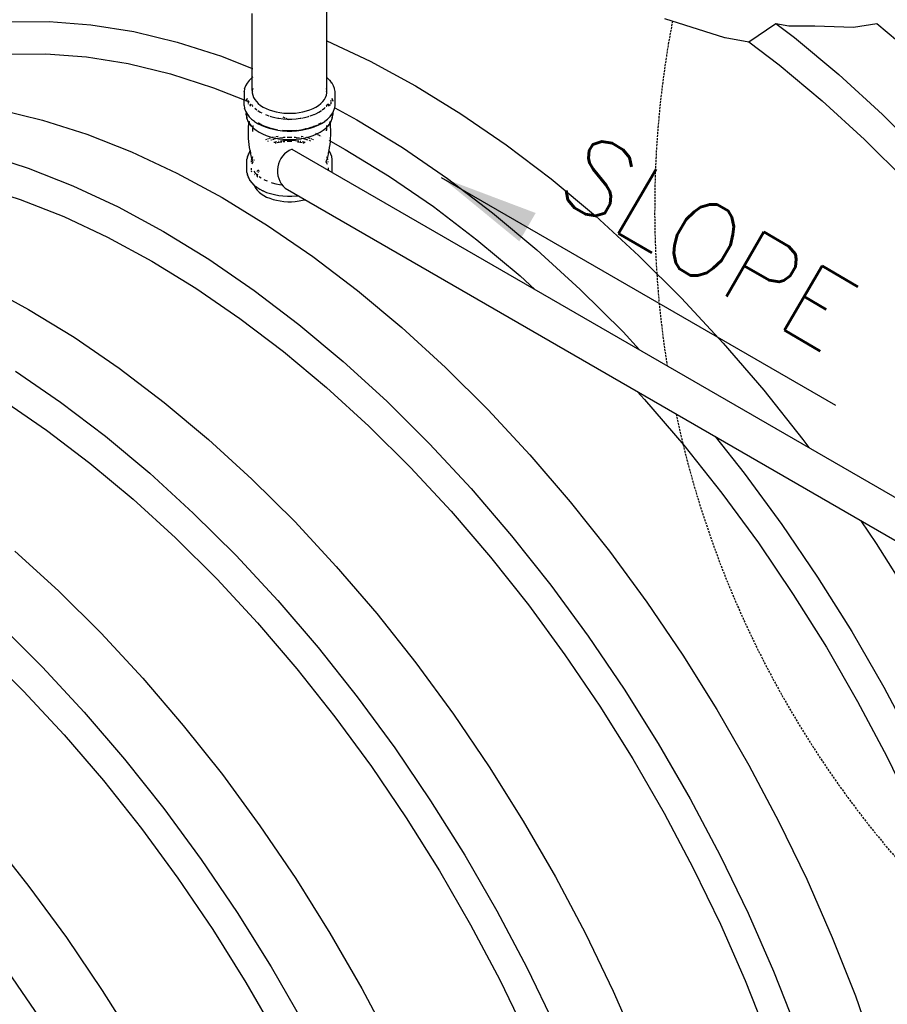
# Model space of a CAD drawing. Extents: x -19547 to -11561, y 2096 to 5601.
# Tile 108 of 168: x -13859 to -13754, y 2992 to 3111. Entities that reach past the tile are written whole.
import ezdxf

# ---------------------------------------------------------------- set-up
doc = ezdxf.new("R2010")
doc.units = 0
doc.header["$MEASUREMENT"] = 0
doc.linetypes.add('DASHED', pattern=[0.75, 0.5, -0.25])
doc.layers.get('0').update_dxf_attribs({"linetype": 'CONTINUOUS'})
for name, color, linetype in [('PIPING-VENT-ISO', 3, 'CONTINUOUS'), ('TANK-SLOPE', 2, 'CONTINUOUS'), ('TEXT', 3, 'CONTINUOUS')]:
    doc.layers.add(name, color=color, linetype=linetype)
doc.styles.add('SIMPLEX', font='simplex')
doc.dimstyles.new('DIM96', dxfattribs={"dimscale": 96, "dimtxt": 0.125, "dimasz": 0.125, "dimexe": 0.0625, "dimexo": 0.0625, "dimgap": 0.0625, "dimtad": 1, "dimdec": 4, "dimzin": 3, "dimdsep": 46, "dimlunit": 4, "dimtxsty": 'SIMPLEX', "dimcen": 0, "dimdle": 0.0625, "dimclrd": 3, "dimclre": 3, "dimclrt": 3, "dimadec": 0, "dimazin": 0, "dimtfac": 1, "dimtdec": 4, "dimtmove": 2, "dimatfit": 3, "dimfxl": 1, "dimfrac": 2, "dimtolj": 1, "dimtzin": 0, "dimarcsym": 0})

# ---------------------------------------------------------------- blocks, each defined once
blk = doc.blocks.new('8-10 TANKS')
for p, q in [((-79.533, 42.994), (-79.533, 52.777)), ((-84.027, 41.338), (-84.027, 44.648)), ((-98.708, 44.143), (-96.269, 44.17)), ((-96.269, 44.17), (-93.757, 43.975)), ((-93.757, 43.975), (-91.181, 43.558)), ((-59.165, 44.355), (-55.548, 43.21)), ((-54.082, 42.948), (-52.454, 44.05)), ((-52.454, 44.05), (-51.666, 43.909)), ((-52.454, 44.05), (-51.334, 43.199)), ((-47.784, 43.82), (-46.374, 44.05)), ((-46.374, 44.05), (-45.124, 43.006)), ((-91.181, 43.558), (-88.552, 42.923)), ((-51.666, 43.909), (-50.114, 43.904)), ((-50.114, 43.904), (-47.784, 43.82)), ((-88.552, 42.923), (-85.881, 42.07)), ((-79.557, 43.005), (-79.533, 42.994)), ((-79.533, 42.994), (-76.916, 41.768)), ((-79.533, 40.795), (-79.533, 42.994)), ((-55.548, 43.21), (-55.522, 43.207)), ((-55.522, 43.207), (-54.082, 42.948)), ((-54.082, 42.948), (-52.265, 41.566)), ((-51.334, 43.199), (-48.66, 40.965)), ((-98.84, 42.195), (-96.468, 42.222)), ((-96.468, 42.222), (-94.024, 42.032)), ((-94.024, 42.032), (-91.519, 41.627)), ((-91.519, 41.627), (-88.963, 41.008)), ((-85.881, 42.07), (-84.027, 41.338)), ((-76.916, 41.768), (-74.18, 40.288)), ((-52.265, 41.566), (-49.664, 39.393)), ((-88.963, 41.008), (-86.364, 40.179)), ((-84.027, 41.338), (-84.002, 41.329)), ((-84.027, 40.795), (-84.027, 41.338)), ((-48.66, 40.965), (-46.028, 38.563)), ((-84.34, 40.452), (-84.429, 40.295)), ((-84.34, 40.452), (-84.335, 40.46)), ((-84.219, 40.611), (-84.335, 40.46)), ((-84.219, 40.611), (-84.213, 40.618)), ((-84.07, 40.761), (-84.213, 40.618)), ((-84.027, 40.795), (-84.07, 40.761)), ((-84.002, 40.814), (-84.027, 40.795)), ((-84.027, 40), (-84.027, 40.795)), ((-79.533, 40.795), (-79.557, 40.814)), ((-79.533, 40), (-79.533, 40.795)), ((-79.49, 40.761), (-79.533, 40.795)), ((-79.347, 40.618), (-79.49, 40.761)), ((-79.341, 40.611), (-79.347, 40.618)), ((-79.224, 40.46), (-79.341, 40.611)), ((-79.219, 40.452), (-79.224, 40.46)), ((-79.13, 40.295), (-79.219, 40.452)), ((-86.364, 40.179), (-84.526, 39.454)), ((-84.526, 39.938), (-84.525, 39.948)), ((-84.526, 39.938), (-84.526, 39.454)), ((-84.495, 40.114), (-84.525, 39.948)), ((-84.495, 40.114), (-84.493, 40.123)), ((-84.433, 40.286), (-84.493, 40.123)), ((-84.433, 40.286), (-84.429, 40.295)), ((-84.002, 40.135), (-84.027, 40)), ((-84.027, 40), (-84.027, 39.931)), ((-84.007, 39.951), (-84.027, 39.931)), ((-84.027, 39.93), (-84.006, 39.95)), ((-84.006, 39.937), (-84.027, 39.911)), ((-84.027, 39.931), (-84.027, 39.93)), ((-84.027, 39.93), (-84.027, 39.911)), ((-84.027, 39.911), (-84.027, 39.864)), ((-84.027, 39.864), (-84.002, 39.729)), ((-84.006, 39.95), (-84.007, 39.951)), ((-84.006, 39.95), (-84.002, 39.954)), ((-84.002, 39.941), (-84.006, 39.937)), ((-84.002, 39.955), (-84.002, 39.954)), ((-79.533, 40), (-79.557, 40.135)), ((-79.557, 39.954), (-79.557, 39.955)), ((-79.557, 39.954), (-79.553, 39.95)), ((-79.553, 39.937), (-79.557, 39.941)), ((-79.557, 39.729), (-79.533, 39.864)), ((-79.552, 39.951), (-79.553, 39.95)), ((-79.553, 39.95), (-79.533, 39.93)), ((-79.533, 39.911), (-79.553, 39.937)), ((-79.533, 39.931), (-79.552, 39.951)), ((-79.533, 39.931), (-79.533, 40)), ((-79.533, 39.93), (-79.533, 39.931)), ((-79.533, 39.911), (-79.533, 39.93)), ((-79.533, 39.864), (-79.533, 39.911)), ((-79.126, 40.286), (-79.13, 40.295)), ((-79.067, 40.123), (-79.126, 40.286)), ((-79.064, 40.114), (-79.067, 40.123)), ((-79.034, 39.948), (-79.064, 40.114)), ((-79.033, 39.938), (-79.034, 39.948)), ((-79.033, 39.109), (-79.033, 39.938)), ((-74.18, 40.288), (-71.444, 38.609)), ((-84.526, 39.109), (-84.526, 39.454)), ((-84.496, 39.442), (-84.436, 39.418)), ((-84.417, 39.411), (-84.387, 39.399)), ((-84.387, 39.399), (-84.396, 39.374)), ((-84.396, 39.373), (-84.386, 39.399)), ((-84.368, 39.452), (-84.387, 39.399)), ((-84.387, 39.399), (-84.386, 39.399)), ((-84.386, 39.399), (-84.367, 39.451)), ((-84.386, 39.399), (-84.324, 39.374)), ((-84.351, 39.497), (-84.362, 39.467)), ((-84.361, 39.466), (-84.35, 39.496)), ((-84.339, 39.524), (-84.345, 39.512)), ((-84.345, 39.51), (-84.344, 39.512)), ((-84.344, 39.512), (-84.338, 39.522)), ((-84.306, 39.367), (-84.285, 39.359)), ((-84.275, 39.411), (-84.275, 39.387)), ((-84.275, 39.377), (-84.275, 39.366)), ((-84.275, 39.346), (-84.275, 39.268)), ((-84.275, 39.233), (-84.275, 39.206)), ((-84.275, 39.206), (-84.272, 39.19)), ((-84.268, 39.398), (-84.274, 39.364)), ((-84.263, 39.35), (-84.222, 39.334)), ((-84.132, 39.191), (-84.162, 39.152)), ((-84.119, 39.208), (-84.125, 39.2)), ((-84.086, 39.176), (-84.036, 39.111)), ((-84.002, 39.729), (-83.953, 39.596)), ((-83.953, 39.596), (-83.88, 39.466)), ((-83.88, 39.466), (-83.784, 39.342)), ((-83.784, 39.342), (-83.667, 39.224)), ((-83.667, 39.224), (-83.528, 39.114)), ((-80.031, 39.114), (-79.893, 39.224)), ((-79.893, 39.224), (-79.775, 39.342)), ((-79.775, 39.342), (-79.679, 39.466)), ((-79.679, 39.466), (-79.606, 39.596)), ((-79.606, 39.596), (-79.557, 39.729)), ((-79.553, 39.072), (-79.473, 39.176)), ((-79.459, 39.19), (-79.439, 39.179)), ((-79.427, 39.191), (-79.441, 39.208)), ((-79.404, 39.161), (-79.42, 39.181)), ((-79.285, 39.364), (-79.291, 39.398)), ((-79.287, 39.19), (-79.284, 39.206)), ((-79.284, 39.411), (-79.284, 39.366)), ((-79.284, 39.326), (-79.284, 39.25)), ((-79.284, 39.233), (-79.284, 39.206)), ((-79.221, 39.522), (-79.215, 39.512)), ((-79.214, 39.512), (-79.22, 39.524)), ((-79.215, 39.512), (-79.209, 39.496)), ((-79.208, 39.497), (-79.214, 39.512)), ((-79.204, 39.481), (-79.193, 39.451)), ((-79.192, 39.452), (-79.203, 39.482)), ((-79.187, 39.436), (-79.17, 39.388)), ((-79.169, 39.39), (-79.186, 39.438)), ((-79.163, 39.374), (-79.166, 39.381)), ((-79.166, 39.38), (-79.164, 39.373)), ((-49.664, 39.393), (-47.104, 37.057)), ((-99.313, 38.864), (-96.684, 38.228)), ((-84.525, 39.099), (-84.526, 39.109)), ((-84.525, 39.099), (-84.495, 38.934)), ((-84.493, 38.924), (-84.495, 38.934)), ((-84.493, 38.924), (-84.433, 38.762)), ((-84.429, 38.753), (-84.433, 38.762)), ((-84.429, 38.753), (-84.401, 38.703)), ((-84.401, 38.719), (-84.401, 38.703)), ((-84.401, 38.703), (-84.401, 38.625)), ((-84.401, 38.703), (-84.372, 38.653)), ((-84.4, 38.6), (-84.401, 38.625)), ((-84.398, 38.575), (-84.4, 38.6)), ((-84.376, 38.634), (-84.372, 38.653)), ((-84.376, 38.634), (-84.376, 38.476)), ((-84.372, 38.655), (-84.372, 38.653)), ((-84.372, 38.653), (-84.34, 38.595)), ((-84.335, 38.587), (-84.34, 38.595)), ((-84.335, 38.587), (-84.219, 38.436)), ((-84.169, 39.143), (-84.199, 39.104)), ((-84.151, 39.163), (-84.151, 39.141)), ((-84.151, 39.124), (-84.151, 39.055)), ((-84.021, 39.09), (-84.006, 39.072)), ((-84.006, 39.072), (-83.994, 39.06)), ((-83.877, 38.943), (-83.876, 38.941)), ((-83.876, 38.941), (-83.751, 38.842)), ((-83.7, 38.805), (-83.547, 38.707)), ((-83.547, 38.707), (-83.451, 38.657)), ((-83.528, 39.114), (-83.371, 39.013)), ((-83.371, 39.013), (-83.196, 38.922)), ((-83.196, 38.922), (-83.005, 38.842)), ((-83.005, 38.842), (-82.801, 38.774)), ((-82.801, 38.774), (-82.586, 38.719)), ((-82.586, 38.719), (-82.362, 38.677)), ((-82.362, 38.677), (-82.132, 38.649)), ((-82.132, 38.649), (-81.897, 38.635)), ((-81.897, 38.635), (-81.662, 38.635)), ((-81.662, 38.635), (-81.428, 38.649)), ((-81.428, 38.649), (-81.197, 38.677)), ((-81.197, 38.677), (-80.973, 38.719)), ((-80.973, 38.719), (-80.758, 38.774)), ((-80.758, 38.774), (-80.554, 38.842)), ((-80.554, 38.842), (-80.364, 38.922)), ((-80.364, 38.922), (-80.189, 39.013)), ((-80.29, 38.571), (-80.207, 38.606)), ((-80.207, 38.606), (-80.012, 38.707)), ((-80.189, 39.013), (-80.031, 39.114)), ((-80.012, 38.707), (-79.859, 38.805)), ((-79.808, 38.842), (-79.684, 38.941)), ((-79.684, 38.941), (-79.636, 38.989)), ((-79.565, 39.06), (-79.553, 39.072)), ((-79.428, 39.173), (-79.409, 39.163)), ((-79.409, 39.124), (-79.409, 39.163)), ((-79.409, 39.163), (-79.404, 39.161)), ((-79.409, 39.055), (-79.409, 39.108)), ((-79.39, 39.143), (-79.404, 39.161)), ((-79.404, 39.161), (-79.384, 39.149)), ((-79.36, 39.104), (-79.383, 39.133)), ((-79.373, 39.144), (-79.339, 39.125)), ((-79.341, 38.436), (-79.224, 38.587)), ((-79.224, 38.587), (-79.219, 38.595)), ((-79.219, 38.595), (-79.187, 38.653)), ((-79.187, 38.653), (-79.158, 38.703)), ((-79.187, 38.653), (-79.187, 38.655)), ((-79.187, 38.653), (-79.183, 38.634)), ((-79.183, 38.476), (-79.183, 38.634)), ((-79.161, 38.575), (-79.159, 38.6)), ((-79.159, 38.6), (-79.158, 38.625)), ((-79.158, 38.703), (-79.13, 38.753)), ((-79.158, 38.703), (-79.158, 38.719)), ((-79.158, 38.625), (-79.158, 38.703)), ((-79.13, 38.753), (-79.126, 38.762)), ((-79.126, 38.762), (-79.067, 38.924)), ((-79.067, 38.924), (-79.064, 38.934)), ((-79.064, 38.976), (-79.057, 38.973)), ((-79.064, 38.934), (-79.057, 38.973)), ((-79.057, 38.973), (-79.034, 39.099)), ((-79.057, 38.973), (-77.715, 38.247)), ((-79.034, 39.099), (-79.033, 39.109)), ((-71.444, 38.609), (-68.718, 36.738)), ((-96.684, 38.228), (-94.012, 37.375)), ((-84.395, 38.55), (-84.398, 38.575)), ((-84.395, 38.55), (-84.366, 38.392)), ((-84.376, 38.476), (-84.369, 38.434)), ((-84.361, 38.368), (-84.366, 38.392)), ((-84.362, 38.395), (-84.348, 38.32)), ((-84.355, 38.344), (-84.361, 38.368)), ((-84.348, 38.32), (-84.355, 38.344)), ((-84.348, 38.32), (-84.291, 38.166)), ((-84.283, 38.144), (-84.291, 38.166)), ((-84.291, 38.166), (-84.235, 38.066)), ((-84.273, 38.121), (-84.283, 38.144)), ((-84.262, 38.1), (-84.273, 38.121)), ((-84.262, 38.1), (-84.236, 38.056)), ((-84.254, 37.825), (-84.241, 38.008)), ((-84.241, 38.008), (-84.236, 38.054)), ((-84.236, 38.06), (-84.235, 38.066)), ((-84.236, 38.054), (-84.236, 38.056)), ((-84.236, 38.054), (-84.179, 37.952)), ((-84.235, 38.066), (-84.23, 38.115)), ((-84.235, 38.066), (-84.207, 38.017)), ((-84.229, 38.126), (-84.226, 38.155)), ((-84.223, 38.147), (-84.224, 38.153)), ((-84.22, 38.121), (-84.223, 38.147)), ((-84.223, 38.147), (-84.219, 38.126)), ((-84.219, 38.095), (-84.22, 38.121)), ((-84.213, 38.43), (-84.219, 38.436)), ((-84.219, 38.147), (-84.219, 38.126)), ((-84.219, 38.126), (-84.219, 38.095)), ((-84.219, 38.126), (-84.208, 38.066)), ((-84.214, 38.073), (-84.214, 38.075)), ((-84.213, 38.43), (-84.07, 38.287)), ((-84.207, 38.017), (-84.193, 37.997)), ((-84.204, 38.042), (-84.205, 38.044)), ((-84.204, 38.042), (-84.201, 38.025)), ((-84.201, 38.039), (-84.18, 37.982)), ((-84.18, 37.975), (-84.193, 37.997)), ((-84.193, 37.997), (-84.18, 37.982)), ((-84.07, 38.287), (-83.902, 38.153)), ((-83.895, 38.149), (-83.902, 38.153)), ((-83.895, 38.149), (-83.705, 38.026)), ((-83.705, 38.026), (-83.493, 37.916)), ((-83.689, 38.051), (-83.68, 38.047)), ((-83.68, 38.047), (-83.658, 38.031)), ((-83.657, 38.032), (-83.658, 38.031)), ((-83.451, 37.924), (-83.657, 38.032)), ((-83.233, 38.555), (-83.141, 38.517)), ((-83.141, 38.517), (-83.024, 38.478)), ((-82.963, 38.458), (-82.914, 38.441)), ((-82.914, 38.441), (-82.675, 38.38)), ((-82.675, 38.38), (-82.49, 38.345)), ((-82.459, 38.339), (-82.427, 38.333)), ((-82.427, 38.333), (-82.171, 38.302)), ((-82.186, 38.417), (-82.066, 38.36)), ((-82.171, 38.302), (-81.91, 38.286)), ((-82.007, 38.333), (-81.907, 38.286)), ((-81.91, 38.286), (-81.907, 38.286)), ((-81.907, 38.286), (-81.649, 38.286)), ((-81.907, 38.286), (-81.872, 38.27)), ((-81.649, 38.286), (-81.389, 38.302)), ((-81.389, 38.302), (-81.133, 38.333)), ((-81.133, 38.333), (-81.101, 38.339)), ((-81.069, 38.345), (-80.884, 38.38)), ((-80.884, 38.38), (-80.645, 38.441)), ((-80.645, 38.441), (-80.596, 38.458)), ((-80.535, 38.478), (-80.419, 38.517)), ((-80.419, 38.517), (-80.327, 38.555)), ((-80.066, 37.916), (-79.855, 38.026)), ((-79.902, 38.032), (-80.049, 37.954)), ((-79.901, 38.031), (-79.902, 38.032)), ((-79.901, 38.031), (-79.879, 38.047)), ((-79.879, 38.047), (-79.87, 38.051)), ((-79.855, 38.026), (-79.664, 38.149)), ((-79.664, 38.149), (-79.658, 38.153)), ((-79.658, 38.153), (-79.49, 38.287)), ((-79.49, 38.287), (-79.347, 38.43)), ((-79.381, 37.952), (-79.323, 38.054)), ((-79.379, 37.975), (-79.367, 37.997)), ((-79.379, 37.982), (-79.367, 37.997)), ((-79.369, 38.008), (-79.354, 38.049)), ((-79.367, 37.997), (-79.352, 38.017)), ((-79.359, 38.025), (-79.353, 38.05)), ((-79.359, 38.025), (-79.354, 38.049)), ((-79.354, 38.049), (-79.341, 38.121)), ((-79.354, 38.049), (-79.345, 38.075)), ((-79.353, 38.05), (-79.345, 38.075)), ((-79.352, 38.017), (-79.324, 38.066)), ((-79.347, 38.43), (-79.341, 38.436)), ((-79.34, 38.095), (-79.34, 38.122)), ((-79.34, 38.095), (-79.339, 38.121)), ((-79.339, 38.121), (-79.339, 38.124)), ((-79.329, 38.115), (-79.331, 38.134)), ((-79.324, 38.066), (-79.328, 38.1)), ((-79.324, 38.066), (-79.268, 38.166)), ((-79.323, 38.054), (-79.324, 38.066)), ((-79.323, 38.054), (-79.298, 38.1)), ((-79.318, 38.008), (-79.323, 38.054)), ((-79.306, 37.825), (-79.318, 38.008)), ((-79.298, 38.1), (-79.286, 38.121)), ((-79.286, 38.121), (-79.277, 38.144)), ((-79.277, 38.144), (-79.268, 38.166)), ((-79.268, 38.166), (-79.211, 38.32)), ((-79.211, 38.32), (-79.21, 38.327)), ((-79.21, 38.327), (-79.204, 38.344)), ((-79.207, 38.342), (-79.183, 38.476)), ((-79.204, 38.344), (-79.198, 38.368)), ((-79.198, 38.368), (-79.193, 38.392)), ((-79.193, 38.392), (-79.164, 38.55)), ((-79.164, 38.55), (-79.161, 38.575)), ((-77.715, 38.247), (-74.979, 36.568)), ((-46.028, 38.563), (-43.45, 36.002)), ((-84.26, 37.641), (-84.254, 37.825)), ((-84.26, 37.498), (-84.26, 37.641)), ((-84.26, 37.498), (-84.26, 37.491)), ((-84.26, 37.307), (-84.26, 37.491)), ((-84.18, 37.982), (-84.097, 37.873)), ((-84.18, 37.982), (-84.173, 37.963)), ((-84.17, 37.952), (-84.18, 37.975)), ((-84.18, 37.975), (-84.173, 37.963)), ((-84.167, 37.932), (-84.179, 37.952)), ((-84.173, 37.963), (-84.17, 37.952)), ((-84.173, 37.963), (-84.136, 37.897)), ((-84.161, 37.929), (-84.17, 37.952)), ((-84.154, 37.912), (-84.167, 37.932)), ((-84.14, 37.893), (-84.154, 37.912)), ((-84.125, 37.874), (-84.14, 37.893)), ((-84.126, 37.879), (-84.112, 37.854)), ((-84.112, 37.854), (-84.125, 37.874)), ((-84.097, 37.873), (-84.004, 37.781)), ((-84.008, 37.662), (-84.009, 37.627)), ((-84.009, 37.627), (-84.009, 37.597)), ((-84.009, 37.571), (-84.009, 37.541)), ((-84.006, 37.746), (-84.008, 37.678)), ((-84.004, 37.781), (-84.005, 37.756)), ((-84.002, 37.831), (-84.004, 37.806)), ((-84.004, 37.806), (-84.004, 37.781)), ((-84.004, 37.781), (-83.96, 37.737)), ((-83.997, 37.895), (-84, 37.851)), ((-83.96, 37.737), (-83.8, 37.61)), ((-83.8, 37.61), (-83.618, 37.493)), ((-83.618, 37.493), (-83.416, 37.388)), ((-83.487, 37.914), (-83.493, 37.916)), ((-83.487, 37.914), (-83.257, 37.817)), ((-83.451, 37.924), (-83.226, 37.829)), ((-83.446, 37.931), (-83.439, 37.927)), ((-83.437, 37.926), (-83.439, 37.927)), ((-83.437, 37.926), (-83.216, 37.834)), ((-83.257, 37.817), (-83.011, 37.735)), ((-83.226, 37.829), (-82.986, 37.749)), ((-83.216, 37.834), (-83.028, 37.771)), ((-83.011, 37.735), (-82.752, 37.669)), ((-82.986, 37.749), (-82.732, 37.684)), ((-82.985, 37.757), (-82.977, 37.754)), ((-82.977, 37.754), (-82.725, 37.689)), ((-82.752, 37.669), (-82.482, 37.618)), ((-82.732, 37.684), (-82.49, 37.638)), ((-82.725, 37.689), (-82.491, 37.645)), ((-82.482, 37.618), (-82.204, 37.584)), ((-82.21, 37.609), (-82.192, 37.607)), ((-82.209, 37.602), (-82.195, 37.601)), ((-82.204, 37.584), (-81.922, 37.567)), ((-82.195, 37.601), (-81.919, 37.584)), ((-82.192, 37.607), (-81.918, 37.59)), ((-81.922, 37.567), (-81.638, 37.567)), ((-81.919, 37.584), (-81.641, 37.584)), ((-81.918, 37.59), (-81.642, 37.59)), ((-81.642, 37.59), (-81.367, 37.607)), ((-81.641, 37.584), (-81.364, 37.601)), ((-81.638, 37.567), (-81.355, 37.584)), ((-81.367, 37.607), (-81.35, 37.609)), ((-81.364, 37.601), (-81.092, 37.634)), ((-81.355, 37.584), (-81.077, 37.618)), ((-81.092, 37.634), (-81.069, 37.638)), ((-81.077, 37.618), (-80.807, 37.669)), ((-81.068, 37.645), (-80.835, 37.689)), ((-80.835, 37.689), (-80.739, 37.714)), ((-80.801, 37.69), (-80.813, 37.688)), ((-80.807, 37.669), (-80.548, 37.735)), ((-80.801, 37.69), (-80.73, 37.709)), ((-80.739, 37.714), (-80.583, 37.754)), ((-80.739, 37.714), (-80.73, 37.709)), ((-80.73, 37.709), (-80.574, 37.749)), ((-80.73, 37.709), (-80.724, 37.706)), ((-80.583, 37.754), (-80.574, 37.757)), ((-80.574, 37.749), (-80.333, 37.829)), ((-80.548, 37.735), (-80.302, 37.817)), ((-80.531, 37.771), (-80.344, 37.834)), ((-80.344, 37.834), (-80.282, 37.859)), ((-80.282, 37.851), (-80.333, 37.829)), ((-80.302, 37.817), (-80.072, 37.914)), ((-80.282, 37.851), (-80.108, 37.924)), ((-80.226, 37.437), (-80.181, 37.412)), ((-80.16, 37.4), (-80.139, 37.39)), ((-80.139, 37.39), (-79.941, 37.493)), ((-80.108, 37.924), (-80.105, 37.925)), ((-80.072, 37.914), (-80.066, 37.916)), ((-79.941, 37.493), (-79.759, 37.61)), ((-79.759, 37.61), (-79.599, 37.737)), ((-79.599, 37.737), (-79.555, 37.781)), ((-79.562, 37.895), (-79.558, 37.831)), ((-79.556, 37.813), (-79.556, 37.806)), ((-79.556, 37.806), (-79.555, 37.781)), ((-79.555, 37.781), (-79.463, 37.873)), ((-79.555, 37.781), (-79.553, 37.732)), ((-79.553, 37.728), (-79.553, 37.711)), ((-79.552, 37.703), (-79.551, 37.662)), ((-79.55, 37.643), (-79.55, 37.627)), ((-79.55, 37.571), (-79.55, 37.627)), ((-79.463, 37.873), (-79.379, 37.982)), ((-79.448, 37.854), (-79.386, 37.963)), ((-79.448, 37.854), (-79.434, 37.874)), ((-79.434, 37.874), (-79.42, 37.893)), ((-79.42, 37.893), (-79.406, 37.912)), ((-79.406, 37.912), (-79.393, 37.932)), ((-79.399, 37.929), (-79.39, 37.952)), ((-79.393, 37.932), (-79.381, 37.952)), ((-79.39, 37.952), (-79.379, 37.975)), ((-79.39, 37.952), (-79.386, 37.963)), ((-79.386, 37.963), (-79.379, 37.982)), ((-79.386, 37.963), (-79.379, 37.975)), ((-79.3, 37.641), (-79.306, 37.825)), ((-79.3, 37.491), (-79.3, 37.641)), ((-79.3, 37.457), (-79.3, 37.491)), ((-79.3, 37.307), (-79.3, 37.457)), ((-94.012, 37.375), (-91.309, 36.308)), ((-84.253, 37.123), (-84.26, 37.307)), ((-84.24, 36.94), (-84.253, 37.123)), ((-84.22, 36.757), (-84.24, 36.94)), ((-83.416, 37.388), (-83.196, 37.296)), ((-83.172, 37.061), (-83.23, 37.036)), ((-83.196, 37.296), (-82.96, 37.217)), ((-83.084, 37.091), (-83.114, 37.081)), ((-83.08, 36.949), (-83.112, 36.936)), ((-83.03, 37.109), (-83.056, 37.1)), ((-82.95, 37.135), (-83.007, 37.116)), ((-82.96, 37.217), (-82.8, 37.175)), ((-82.874, 37.023), (-82.907, 37.012)), ((-82.834, 37.166), (-82.899, 37.15)), ((-82.753, 37.058), (-82.812, 37.043)), ((-82.798, 37.176), (-82.8, 37.175)), ((-82.798, 37.176), (-82.712, 37.153)), ((-82.704, 37.071), (-82.728, 37.065)), ((-82.677, 36.883), (-82.726, 36.87)), ((-82.717, 37.197), (-82.72, 37.196)), ((-82.712, 37.153), (-82.509, 37.115)), ((-82.64, 37.087), (-82.693, 37.074)), ((-82.614, 36.899), (-82.656, 36.889)), ((-82.595, 36.841), (-82.655, 36.825)), ((-82.567, 36.908), (-82.614, 36.899)), ((-82.476, 37.244), (-82.606, 37.219)), ((-82.414, 36.878), (-82.535, 36.855)), ((-82.507, 37.115), (-82.509, 37.115)), ((-82.455, 37.125), (-82.507, 37.115)), ((-82.507, 37.115), (-82.453, 37.105)), ((-82.419, 36.936), (-82.454, 36.929)), ((-82.453, 37.105), (-82.186, 37.072)), ((-82.336, 36.892), (-82.408, 36.879)), ((-82.372, 37.14), (-82.386, 37.138)), ((-82.207, 37.161), (-82.372, 37.14)), ((-82.254, 36.902), (-82.336, 36.892)), ((-82.144, 36.972), (-82.331, 36.949)), ((-82.137, 37.169), (-82.19, 37.163)), ((-82.186, 37.072), (-81.916, 37.056)), ((-82.116, 36.919), (-82.167, 36.913)), ((-81.901, 36.987), (-82.144, 36.972)), ((-82.054, 37.174), (-82.137, 37.169)), ((-82.061, 36.923), (-82.116, 36.919)), ((-81.892, 36.933), (-81.924, 36.931)), ((-81.899, 37.184), (-81.917, 37.183)), ((-81.916, 37.056), (-81.644, 37.056)), ((-81.658, 36.987), (-81.901, 36.987)), ((-81.66, 37.184), (-81.899, 37.184)), ((-81.667, 36.933), (-81.892, 36.933)), ((-81.635, 36.931), (-81.667, 36.933)), ((-81.642, 37.183), (-81.66, 37.184)), ((-81.416, 36.972), (-81.658, 36.987)), ((-81.644, 37.056), (-81.373, 37.072)), ((-81.422, 37.169), (-81.506, 37.174)), ((-81.369, 37.163), (-81.422, 37.169)), ((-81.228, 36.949), (-81.416, 36.972)), ((-81.373, 37.072), (-81.107, 37.105)), ((-81.188, 37.14), (-81.353, 37.161)), ((-81.223, 36.892), (-81.305, 36.902)), ((-81.151, 36.879), (-81.223, 36.892)), ((-81.173, 37.138), (-81.188, 37.14)), ((-81.024, 36.855), (-81.145, 36.878)), ((-81.105, 36.929), (-81.14, 36.936)), ((-81.107, 37.105), (-81.052, 37.115)), ((-81.052, 37.115), (-81.105, 37.125)), ((-80.953, 37.219), (-81.083, 37.244)), ((-81.05, 37.115), (-81.052, 37.115)), ((-81.05, 37.115), (-80.848, 37.153)), ((-80.946, 36.899), (-80.992, 36.908)), ((-80.904, 36.825), (-80.965, 36.841)), ((-80.903, 36.889), (-80.946, 36.899)), ((-80.856, 37.071), (-80.919, 37.087)), ((-80.833, 36.87), (-80.882, 36.883)), ((-80.848, 37.153), (-80.761, 37.176)), ((-80.84, 37.196), (-80.843, 37.197)), ((-80.748, 37.043), (-80.832, 37.065)), ((-80.761, 37.176), (-80.599, 37.217)), ((-80.725, 37.166), (-80.761, 37.176)), ((-80.685, 37.023), (-80.717, 37.033)), ((-80.66, 37.15), (-80.691, 37.158)), ((-80.652, 37.012), (-80.663, 37.015)), ((-80.626, 37.141), (-80.631, 37.142)), ((-80.621, 37.139), (-80.626, 37.141)), ((-80.573, 37.123), (-80.609, 37.135)), ((-80.599, 37.217), (-80.363, 37.296)), ((-80.534, 36.972), (-80.586, 36.99)), ((-80.529, 37.109), (-80.552, 37.116)), ((-80.515, 36.964), (-80.534, 36.972)), ((-80.445, 37.081), (-80.476, 37.091)), ((-80.396, 37.064), (-80.417, 37.071)), ((-80.388, 37.061), (-80.396, 37.064)), ((-80.363, 37.296), (-80.143, 37.388)), ((-80.329, 37.036), (-80.359, 37.049)), ((-80.143, 37.388), (-80.139, 37.39)), ((-80.124, 37.381), (-80.109, 37.373)), ((-80.095, 37.366), (-80.062, 37.348)), ((-80.053, 37.343), (-80.028, 37.329)), ((-80.024, 37.327), (-80.014, 37.322)), ((-80, 37.314), (-79.984, 37.306)), ((-79.967, 37.297), (-79.929, 37.276)), ((-79.885, 37.252), (-79.88, 37.249)), ((-79.395, 36.987), (-79.382, 36.98)), ((-79.339, 36.757), (-79.32, 36.94)), ((-79.335, 36.954), (-79.319, 36.946)), ((-79.32, 36.94), (-79.319, 36.946)), ((-79.319, 36.946), (-79.307, 37.123)), ((-79.319, 36.946), (-78.423, 36.461)), ((-79.307, 37.123), (-79.3, 37.307)), ((-47.104, 37.057), (-44.596, 34.567)), ((-91.309, 36.308), (-88.583, 35.032)), ((-84.18, 36.334), (-84.263, 36.186)), ((-84.194, 36.576), (-84.22, 36.757)), ((-84.162, 36.394), (-84.194, 36.576)), ((-84.18, 36.334), (-84.175, 36.342)), ((-84.156, 36.366), (-84.175, 36.342)), ((-84.162, 36.394), (-84.156, 36.366)), ((-84.156, 36.366), (-84.136, 36.251)), ((-84.124, 36.196), (-84.136, 36.251)), ((-79.435, 36.196), (-79.424, 36.251)), ((-79.411, 36.377), (-79.429, 36.399)), ((-79.424, 36.251), (-79.403, 36.366)), ((-79.403, 36.366), (-79.398, 36.394)), ((-79.385, 36.342), (-79.403, 36.366)), ((-79.398, 36.394), (-79.365, 36.576)), ((-79.379, 36.334), (-79.385, 36.342)), ((-79.296, 36.186), (-79.379, 36.334)), ((-79.365, 36.576), (-79.339, 36.757)), ((-78.423, 36.461), (-75.761, 34.828)), ((-74.979, 36.568), (-72.254, 34.697)), ((-68.718, 36.738), (-66.015, 34.683)), ((-100.219, 36.186), (-97.548, 35.334)), ((-84.354, 35.851), (-84.353, 35.861)), ((-84.354, 35.083), (-84.354, 35.851)), ((-84.325, 36.016), (-84.353, 35.861)), ((-84.325, 36.016), (-84.323, 36.025)), ((-84.267, 36.177), (-84.323, 36.025)), ((-84.267, 36.177), (-84.263, 36.186)), ((-84.097, 36.073), (-84.124, 36.196)), ((-84.094, 35.77), (-84.104, 35.715)), ((-84.104, 35.715), (-84.104, 35.688)), ((-84.057, 35.913), (-84.097, 36.073)), ((-84.078, 35.855), (-84.091, 35.783)), ((-84.073, 35.869), (-84.078, 35.855)), ((-84.057, 35.913), (-84.063, 35.896)), ((-84.048, 35.939), (-84.057, 35.913)), ((-84.053, 35.897), (-84.057, 35.913)), ((-84.028, 35.635), (-84.054, 35.563)), ((-84.002, 35.723), (-84.053, 35.897)), ((-84.028, 35.993), (-84.047, 35.939)), ((-84.027, 35.994), (-84.028, 35.993)), ((-84.027, 35.988), (-84.028, 35.993)), ((-84.009, 35.669), (-84.028, 35.635)), ((-84.025, 35.998), (-84.027, 35.994)), ((-84.027, 35.994), (-84.027, 35.988)), ((-84.027, 35.988), (-84.027, 35.984)), ((-84.027, 35.984), (-84.027, 35.9)), ((-84.026, 35.852), (-84.015, 35.795)), ((-84.024, 36.004), (-84.025, 35.998)), ((-84.023, 36.002), (-84.025, 35.998)), ((-83.993, 35.697), (-84.004, 35.678)), ((-83.98, 35.72), (-83.987, 35.707)), ((-83.9, 35.837), (-83.916, 35.816)), ((-79.656, 35.833), (-79.659, 35.837)), ((-79.564, 35.693), (-79.58, 35.72)), ((-79.544, 35.658), (-79.56, 35.686)), ((-79.557, 35.723), (-79.507, 35.897)), ((-79.557, 35.723), (-79.544, 35.795)), ((-79.532, 35.635), (-79.538, 35.646)), ((-79.534, 35.998), (-79.537, 36.002)), ((-79.534, 35.998), (-79.536, 36.004)), ((-79.533, 35.994), (-79.534, 35.998)), ((-79.533, 35.988), (-79.533, 35.994)), ((-79.532, 35.993), (-79.533, 35.994)), ((-79.532, 35.984), (-79.533, 35.988)), ((-79.533, 35.974), (-79.532, 35.984)), ((-79.528, 35.982), (-79.532, 35.993)), ((-79.499, 35.546), (-79.532, 35.635)), ((-79.512, 35.939), (-79.512, 35.939)), ((-79.507, 35.897), (-79.502, 35.913)), ((-79.502, 35.913), (-79.462, 36.073)), ((-79.481, 35.855), (-79.502, 35.913)), ((-79.475, 35.822), (-79.481, 35.855)), ((-79.462, 36.073), (-79.435, 36.196)), ((-79.456, 35.715), (-79.459, 35.736)), ((-79.456, 35.688), (-79.456, 35.715)), ((-79.292, 36.177), (-79.296, 36.186)), ((-79.236, 36.025), (-79.292, 36.177)), ((-79.234, 36.016), (-79.236, 36.025)), ((-79.206, 35.861), (-79.234, 36.016)), ((-79.205, 35.851), (-79.206, 35.861)), ((-79.205, 35.083), (-79.205, 35.851)), ((-97.548, 35.334), (-94.844, 34.267)), ((-88.583, 35.032), (-85.847, 33.552)), ((-84.353, 35.073), (-84.354, 35.083)), ((-84.353, 35.073), (-84.325, 34.918)), ((-84.104, 35.334), (-84.104, 35.305)), ((-84.104, 35.285), (-84.104, 35.217)), ((-84.104, 35.217), (-84.101, 35.203)), ((-84.093, 35.157), (-84.084, 35.106)), ((-83.932, 35.137), (-83.882, 35.073)), ((-83.875, 35.063), (-83.853, 35.035)), ((-83.853, 35.035), (-83.849, 35.03)), ((-83.83, 35.028), (-83.835, 35.019)), ((-83.823, 35.037), (-83.83, 35.028)), ((-83.737, 35.149), (-83.756, 35.123)), ((-83.727, 35.158), (-83.737, 35.149)), ((-83.679, 35.207), (-83.718, 35.167)), ((-83.678, 35.072), (-83.682, 35.062)), ((-83.667, 35.091), (-83.678, 35.072)), ((-83.667, 35.219), (-83.672, 35.213)), ((-83.637, 35.144), (-83.661, 35.102)), ((-83.617, 35.179), (-83.626, 35.163)), ((-79.456, 35.344), (-79.456, 35.285)), ((-79.456, 35.265), (-79.456, 35.219)), ((-79.206, 35.075), (-79.205, 35.083)), ((-84.323, 34.908), (-84.325, 34.918)), ((-84.323, 34.908), (-84.267, 34.756)), ((-84.263, 34.747), (-84.267, 34.756)), ((-84.263, 34.747), (-84.18, 34.599)), ((-84.175, 34.591), (-84.18, 34.599)), ((-84.175, 34.591), (-84.066, 34.45)), ((-84.06, 34.443), (-84.066, 34.45)), ((-84.06, 34.443), (-83.926, 34.309)), ((-83.876, 34.946), (-83.89, 34.921)), ((-83.84, 35.009), (-83.865, 34.966)), ((-83.777, 34.959), (-83.765, 34.947)), ((-83.771, 34.982), (-83.768, 34.967)), ((-83.766, 34.95), (-83.765, 34.947)), ((-83.765, 34.947), (-83.76, 34.899)), ((-83.765, 34.947), (-83.756, 34.896)), ((-83.765, 34.947), (-83.732, 34.913)), ((-83.759, 34.884), (-83.754, 34.84)), ((-83.756, 34.882), (-83.75, 34.867)), ((-83.753, 34.88), (-83.75, 34.867)), ((-83.753, 34.827), (-83.752, 34.816)), ((-83.75, 34.867), (-83.749, 34.862)), ((-83.749, 34.862), (-83.741, 34.843)), ((-83.741, 34.843), (-83.742, 34.838)), ((-83.742, 34.838), (-83.742, 34.832)), ((-83.742, 34.82), (-83.742, 34.81)), ((-83.736, 34.869), (-83.741, 34.843)), ((-83.741, 34.843), (-83.735, 34.828)), ((-83.732, 34.895), (-83.734, 34.882)), ((-83.732, 34.913), (-83.729, 34.911)), ((-83.732, 34.808), (-83.729, 34.801)), ((-83.73, 34.812), (-83.724, 34.798)), ((-83.721, 34.955), (-83.729, 34.911)), ((-83.729, 34.911), (-83.729, 34.908)), ((-83.729, 34.911), (-83.709, 34.895)), ((-83.615, 34.821), (-83.588, 34.799)), ((-83.588, 34.799), (-83.498, 34.741)), ((-83.34, 34.65), (-83.244, 34.601)), ((-83.244, 34.601), (-83.135, 34.555)), ((-82.881, 34.463), (-82.836, 34.448)), ((-82.836, 34.448), (-82.614, 34.391)), ((-75.761, 34.828), (-73.111, 33.008)), ((-72.254, 34.697), (-69.55, 32.641)), ((-66.015, 34.683), (-63.343, 32.451)), ((-100.63, 34.272), (-98.031, 33.443)), ((-94.844, 34.267), (-92.119, 32.991)), ((-83.939, 34.347), (-83.926, 34.309)), ((-83.926, 34.309), (-83.924, 34.308)), ((-83.924, 34.308), (-83.768, 34.184)), ((-83.924, 34.308), (-83.901, 34.245)), ((-83.901, 34.245), (-83.83, 34.119)), ((-83.83, 34.119), (-83.737, 33.998)), ((-83.762, 34.18), (-83.768, 34.184)), ((-83.762, 34.18), (-83.583, 34.065)), ((-83.737, 33.998), (-83.622, 33.883)), ((-83.622, 33.883), (-83.486, 33.775)), ((-83.583, 34.065), (-83.385, 33.962)), ((-83.379, 33.959), (-83.385, 33.962)), ((-83.379, 33.959), (-83.164, 33.869)), ((-83.164, 33.869), (-82.933, 33.792)), ((-82.614, 34.391), (-82.382, 34.347)), ((-82.382, 34.347), (-82.239, 34.33)), ((-98.031, 33.443), (-95.402, 32.406)), ((-85.847, 33.552), (-83.111, 31.873)), ((-83.486, 33.775), (-83.333, 33.677)), ((-83.333, 33.677), (-83.162, 33.588)), ((-83.162, 33.588), (-82.976, 33.51)), ((-82.976, 33.51), (-82.777, 33.444)), ((-82.933, 33.792), (-82.69, 33.73)), ((-82.777, 33.444), (-82.567, 33.39)), ((-82.69, 33.73), (-82.437, 33.682)), ((-82.567, 33.39), (-82.348, 33.349)), ((-82.437, 33.682), (-82.177, 33.651)), ((-82.348, 33.349), (-82.123, 33.321)), ((-82.177, 33.651), (-81.913, 33.635)), ((-82.123, 33.321), (-81.895, 33.307)), ((-81.913, 33.635), (-81.647, 33.635)), ((-81.895, 33.307), (-81.665, 33.307)), ((-81.665, 33.307), (-81.436, 33.321)), ((-81.647, 33.635), (-81.382, 33.651)), ((-81.436, 33.321), (-81.211, 33.349)), ((-81.382, 33.651), (-81.264, 33.665)), ((-81.211, 33.349), (-80.993, 33.39)), ((-80.993, 33.39), (-80.85, 33.426)), ((-92.119, 32.991), (-89.383, 31.511)), ((-73.111, 33.008), (-70.481, 31.009)), ((-95.402, 32.406), (-92.751, 31.164)), ((-69.55, 32.641), (-66.879, 30.409)), ((-63.343, 32.451), (-60.714, 30.051)), ((-89.383, 31.511), (-86.647, 29.832)), ((-83.111, 31.873), (-80.386, 30.002)), ((-92.751, 31.164), (-90.09, 29.725)), ((-70.481, 31.009), (-67.883, 28.838)), ((-66.879, 30.409), (-64.25, 28.01)), ((-90.09, 29.725), (-87.429, 28.092)), ((-86.647, 29.832), (-83.921, 27.961)), ((-80.386, 30.002), (-77.682, 27.946)), ((-60.714, 30.051), (-58.139, 27.493)), ((-67.883, 28.838), (-66.987, 28.02)), ((-100.251, 28.296), (-97.514, 26.816)), ((-87.429, 28.092), (-84.778, 26.272)), ((-83.921, 27.961), (-81.217, 25.905)), ((-77.682, 27.946), (-75.01, 25.715)), ((-64.25, 28.01), (-61.674, 25.452)), ((-58.139, 27.493), (-55.626, 24.787)), ((-97.514, 26.816), (-94.778, 25.137)), ((-84.778, 26.272), (-82.148, 24.273)), ((-81.217, 25.905), (-78.546, 23.673)), ((-75.01, 25.715), (-72.382, 23.315)), ((-94.778, 25.137), (-92.053, 23.266)), ((-61.674, 25.452), (-60.676, 24.377)), ((-55.626, 24.787), (-53.187, 21.944)), ((-82.148, 24.273), (-79.55, 22.102)), ((-92.053, 23.266), (-89.349, 21.21)), ((-78.546, 23.673), (-75.917, 21.274)), ((-72.382, 23.315), (-69.806, 20.757)), ((-98.314, 23.096), (-95.589, 21.225)), ((-79.55, 22.102), (-76.993, 19.768)), ((-60.821, 21.862), (-60.377, 21.384)), ((-60.377, 21.384), (-58.005, 18.619)), ((-53.187, 21.944), (-50.831, 18.975)), ((-99.096, 21.355), (-96.445, 19.536)), ((-95.589, 21.225), (-92.885, 19.169)), ((-89.349, 21.21), (-86.678, 18.978)), ((-75.917, 21.274), (-73.342, 18.716)), ((-69.806, 20.757), (-67.294, 18.051)), ((-76.993, 19.768), (-74.488, 17.28)), ((-96.445, 19.536), (-93.815, 17.537)), ((-92.885, 19.169), (-90.213, 16.937)), ((-56.127, 19.153), (-54.367, 16.933)), ((-86.678, 18.978), (-84.049, 16.579)), ((-73.342, 18.716), (-70.829, 16.01)), ((-58.005, 18.619), (-55.713, 15.731)), ((-50.831, 18.975), (-50.472, 18.485)), ((-67.294, 18.051), (-64.855, 15.208)), ((-93.815, 17.537), (-91.217, 15.366)), ((-74.488, 17.28), (-72.044, 14.648)), ((-90.213, 16.937), (-87.584, 14.538)), ((-54.367, 16.933), (-52.102, 13.849)), ((-84.049, 16.579), (-81.473, 14.021)), ((-70.829, 16.01), (-68.39, 13.167)), ((-55.713, 15.731), (-53.511, 12.731)), ((-91.217, 15.366), (-88.66, 13.032)), ((-64.855, 15.208), (-62.498, 12.239)), ((-87.584, 14.538), (-85.009, 11.98)), ((-72.044, 14.648), (-69.672, 11.883)), ((-81.473, 14.021), (-78.961, 11.315)), ((-52.102, 13.849), (-49.939, 10.663)), ((-47.335, 14.076), (-46.404, 12.705)), ((-68.39, 13.167), (-66.034, 10.197)), ((-88.66, 13.032), (-86.155, 10.544)), ((-53.511, 12.731), (-51.407, 9.633)), ((-46.404, 12.705), (-44.35, 9.429)), ((-98.345, 12.242), (-95.716, 9.843)), ((-85.009, 11.98), (-82.496, 9.274)), ((-69.672, 11.883), (-67.38, 8.995)), ((-62.498, 12.239), (-60.234, 9.155)), ((-78.961, 11.315), (-76.522, 8.472)), ((-86.155, 10.544), (-83.712, 7.912)), ((-66.034, 10.197), (-63.77, 7.113)), ((-49.939, 10.663), (-47.886, 7.387)), ((-95.716, 9.843), (-93.141, 7.285)), ((-51.407, 9.633), (-49.41, 6.446)), ((-82.496, 9.274), (-80.057, 6.431)), ((-67.38, 8.995), (-65.178, 5.995)), ((-60.234, 9.155), (-58.071, 5.968)), ((-76.522, 8.472), (-74.166, 5.502)), ((-99.252, 7.801), (-96.676, 5.244)), ((-83.712, 7.912), (-81.339, 5.147)), ((-93.141, 7.285), (-90.628, 4.579)), ((-47.886, 7.387), (-45.95, 4.035)), ((-63.77, 7.113), (-61.607, 3.927)), ((-100.328, 6.296), (-97.822, 3.808)), ((-80.057, 6.431), (-77.701, 3.461)), ((-65.178, 5.995), (-63.074, 2.896)), ((-58.071, 5.968), (-56.018, 2.692)), ((-49.41, 6.446), (-47.527, 3.185)), ((-74.166, 5.502), (-71.901, 2.419)), ((-96.676, 5.244), (-94.164, 2.538)), ((-81.339, 5.147), (-79.048, 2.259)), ((-90.628, 4.579), (-88.189, 1.736)), ((-97.822, 3.808), (-95.379, 1.176)), ((-61.607, 3.927), (-59.553, 0.651)), ((-45.95, 4.035), (-44.14, 0.618)), ((-77.701, 3.461), (-75.437, 0.377)), ((-47.527, 3.185), (-45.767, -0.137)), ((-94.164, 2.538), (-91.725, -0.305)), ((-71.901, 2.419), (-69.738, -0.768)), ((-63.074, 2.896), (-61.077, -0.29)), ((-56.018, 2.692), (-54.082, -0.66)), ((-79.048, 2.259), (-76.845, -0.741)), ((-88.189, 1.736), (-85.833, -1.234)), ((-95.379, 1.176), (-93.007, -1.589)), ((-59.553, 0.651), (-57.618, -2.701)), ((-75.437, 0.377), (-73.274, -2.809)), ((-91.725, -0.305), (-89.368, -3.275)), ((-61.077, -0.29), (-59.195, -3.551)), ((-45.767, -0.137), (-44.135, -3.509)), ((-76.845, -0.741), (-74.742, -3.84)), ((-69.738, -0.768), (-67.685, -4.044)), ((-54.082, -0.66), (-52.272, -4.076)), ((-93.007, -1.589), (-90.715, -4.477)), ((-85.833, -1.234), (-83.569, -4.318)), ((-73.274, -2.809), (-71.221, -6.085)), ((-57.618, -2.701), (-55.807, -6.118)), ((-89.368, -3.275), (-87.104, -6.359)), ((-59.195, -3.551), (-57.434, -6.873)), ((-74.742, -3.84), (-72.744, -7.026)), ((-67.685, -4.044), (-65.749, -7.396)), ((-52.272, -4.076), (-50.594, -7.543)), ((-90.715, -4.477), (-88.513, -7.477)), ((-83.569, -4.318), (-81.406, -7.504)), ((-99.856, -5), (-97.5, -7.97)), ((-87.104, -6.359), (-84.941, -9.545)), ((-71.221, -6.085), (-69.285, -9.438)), ((-55.807, -6.118), (-54.129, -9.584)), ((-72.744, -7.026), (-70.862, -10.287)), ((-57.434, -6.873), (-55.802, -10.245)), ((-88.513, -7.477), (-86.409, -10.576)), ((-81.406, -7.504), (-79.352, -10.78)), ((-65.749, -7.396), (-63.939, -10.813)), ((-50.594, -7.543), (-49.055, -11.046)), ((-97.5, -7.97), (-95.236, -11.054)), ((-69.285, -9.438), (-67.475, -12.854)), ((-84.941, -9.545), (-82.888, -12.821)), ((-54.129, -9.584), (-52.591, -13.087)), ((-86.409, -10.576), (-84.412, -13.762)), ((-70.862, -10.287), (-69.101, -13.61)), ((-55.802, -10.245), (-54.305, -13.652)), ((-95.236, -11.054), (-93.073, -14.24)), ((-79.352, -10.78), (-77.417, -14.132)), ((-63.939, -10.813), (-62.261, -14.279)), ((-49.055, -11.046), (-47.662, -14.571)), ((-82.888, -12.821), (-80.952, -16.174)), ((-67.475, -12.854), (-65.797, -16.32)), ((-98.771, -13.095), (-96.608, -16.281)), ((-69.101, -13.61), (-67.469, -16.981)), ((-54.305, -13.652), (-52.95, -17.08)), ((-52.591, -13.087), (-51.197, -16.612)), ((-93.073, -14.24), (-91.02, -17.516)), ((-84.412, -13.762), (-82.529, -17.023)), ((-77.417, -14.132), (-75.606, -17.549)), ((-62.261, -14.279), (-60.722, -17.782)), ((-47.662, -14.571), (-46.419, -18.105))]:
    blk.add_line(p, q)
at = {"linetype": 'DASHED', "ltscale": 0.25}
for start, end in [(169.12325, 189.09983), (191.92949, 220.86103)]:
    blk.add_arc((0.165, 32.895), 59.933, start, end, dxfattribs=at)

msp = doc.modelspace()

# ---------------------------------------------------------------- linework, layer by layer
at = {"layer": 'PIPING-VENT-ISO'}
for p, q in [((-13825.82, 3095.24, 0), (-13702.95, 3024.3, 0)), ((-13826.64, 3090.52, 0), (-13705.39, 3020.51, 0))]:
    msp.add_line(p, q, dxfattribs=at)
msp.add_arc((-13824.76, 3092.62, 0), 2.82, 111.945, 228.2572, dxfattribs=at)

# ---------------------------------------------------------------- block references
at = {"layer": 'TANK-SLOPE', "xscale": 2, "yscale": 2, "zscale": 2}
msp.add_blockref('8-10 TANKS', (-13662.55, 3022.29), dxfattribs=at)

# ---------------------------------------------------------------- texts
at = {"layer": 'TEXT', "style": 'SIMPLEX'}
msp.add_text('SLOPE', height=9, rotation=329.7385, dxfattribs=at).set_placement((-13794.42, 3089.73, 0))

# ---------------------------------------------------------------- leaders
at = {"layer": 'TEXT'}
msp.add_leader([(-13807.81, 3091.83, 0), (-13760.27, 3064.38, 0)], dimstyle='DIM96', dxfattribs=at)

doc.saveas('drawing.dxf')
